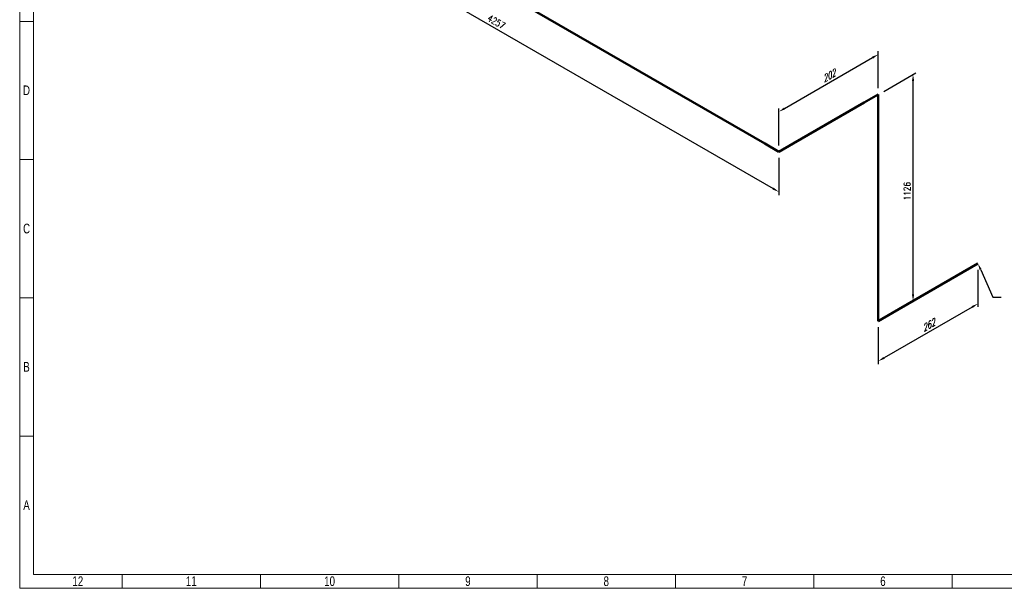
# Model space of a CAD drawing. Header units: millimetres. Extents: x 0 to 594, y 0 to 424.
# Tile 1 of 13: x 0 to 368, y 0 to 213. Entities that reach past the tile are written whole.
import ezdxf
from ezdxf import colors
from ezdxf.entities.mleader import LeaderData, LeaderLine
from ezdxf.math import Vec2, Vec3

# ---------------------------------------------------------------- set-up
doc = ezdxf.new("R2010")
doc.units = ezdxf.units.MM
doc.header["$LTSCALE"] = 0.25
doc.layers.add('Annotation', color=7, linetype='Continuous')
doc.layers.add('Dimension', color=1, linetype='Continuous')
doc.layers.add('Pipe Small Bore', color=30, linetype='Continuous', lineweight=50)
doc.styles.add('AdskIsoMetric', font='romans.shx', dxfattribs={"width": 0.8, "height": 2.5})
doc.styles.add('AdskIsoMetric-30', font='romans.shx', dxfattribs={"width": 0.8, "height": 2.5})
doc.styles.add('AdskIsoMetric30', font='romans.shx', dxfattribs={"width": 0.8, "oblique": 30, "height": 2.5})
doc.styles.add('SLDTEXTSTYLE3', font='TXT', dxfattribs={"width": 0.75})
doc.styles.get("Standard").update_dxf_attribs({"font": 'arial.ttf'})
doc.dimstyles.new('AdskIsoMetric', dxfattribs={"dimtxt": 2.5, "dimasz": 2.5, "dimexe": 1, "dimexo": 2, "dimgap": 0.8, "dimtad": 1, "dimdec": 0, "dimrnd": 1, "dimzin": 0, "dimdsep": 46, "dimtxsty": 'AdskIsoMetric', "dimcen": 0, "dimclrt": 7, "dimadec": 0, "dimazin": 0, "dimtfac": 1, "dimtdec": 0, "dimtmove": 1, "dimatfit": 3, "dimfxl": 1, "dimtfill": 1, "dimfrac": 2, "dimtolj": 1, "dimtzin": 0, "dimarcsym": 0})

# ---------------------------------------------------------------- blocks, each defined once
blk = doc.blocks.new('*D15')
at = {"layer": 'Defpoints', "color": 0, "transparency": 16777216}
for p in [(358.41, 121.51), (321.15, 100), (321.15, 85)]:
    blk.add_point(p, dxfattribs=at)
at = {"layer": 'Dimension', "color": 0, "lineweight": -2, "transparency": 16777216}
for p, q in [((358.41, 119.2), (358.41, 105.36)), ((356.25, 105.26), (323.32, 86.25)), ((321.15, 97.69), (321.15, 83.85))]:
    blk.add_line(p, q, dxfattribs=at)
at = {"layer": 'Dimension', "color": 0, "transparency": 16777216}
for points in [[(356.04, 105.62), (356.46, 104.9), (358.41, 106.51)], [(323.11, 86.61), (323.52, 85.89), (321.15, 85)]]:
    blk.add_solid(points, dxfattribs=at)
at = {"layer": 'Dimension', "color": 7, "transparency": 16777216, "insert": (339.78, 98.34), "char_height": 2.5, "attachment_point": 5, "rotation": 30, "style": 'AdskIsoMetric30', "bg_fill": 3, "box_fill_scale": 1.1, "bg_fill_color": 256, "bg_fill_true_color": 13158600, "bg_fill_transparency": 0}
blk.add_mtext('\\A1;262', dxfattribs=at)
blk = doc.blocks.new('*D16')
at = {"layer": 'Defpoints', "color": 0, "transparency": 16777216}
for p in [(334.14, 192.31), (321.15, 184.81), (321.15, 100)]:
    blk.add_point(p, dxfattribs=at)
at = {"layer": 'Dimension', "color": 0, "lineweight": -2, "transparency": 16777216}
for p, q in [((323.15, 185.96), (335.14, 192.88)), ((334.14, 110), (334.14, 189.81))]:
    blk.add_line(p, q, dxfattribs=at)
at = {"layer": 'Dimension', "color": 0, "transparency": 16777216}
for points in [[(333.73, 189.81), (334.56, 189.81), (334.14, 192.31)], [(333.73, 110), (334.56, 110), (334.14, 107.5)]]:
    blk.add_solid(points, dxfattribs=at)
at = {"layer": 'Dimension', "color": 7, "transparency": 16777216, "insert": (331.9, 148.61), "char_height": 2.5, "attachment_point": 5, "rotation": 90, "style": 'AdskIsoMetric-30', "bg_fill": 3, "box_fill_scale": 1.1, "bg_fill_color": 256, "bg_fill_true_color": 13158600, "bg_fill_transparency": 0}
blk.add_mtext('\\A1;1126', dxfattribs=at)
blk = doc.blocks.new('*D17')
at = {"layer": 'Defpoints', "color": 0, "transparency": 16777216}
for p in [(321.15, 199.81), (321.15, 184.81), (283.95, 163.33)]:
    blk.add_point(p, dxfattribs=at)
at = {"layer": 'Dimension', "color": 0, "lineweight": -2, "transparency": 16777216}
for p, q in [((321.15, 187.12), (321.15, 200.96)), ((286.11, 179.58), (318.99, 198.56)), ((283.95, 165.64), (283.95, 179.48))]:
    blk.add_line(p, q, dxfattribs=at)
at = {"layer": 'Dimension', "color": 0, "transparency": 16777216}
for points in [[(318.78, 198.92), (319.19, 198.2), (321.15, 199.81)], [(285.9, 179.94), (286.32, 179.22), (283.95, 178.33)]]:
    blk.add_solid(points, dxfattribs=at)
at = {"layer": 'Dimension', "color": 7, "transparency": 16777216, "insert": (302.55, 191.65), "char_height": 2.5, "attachment_point": 5, "rotation": 30, "style": 'AdskIsoMetric30', "bg_fill": 3, "box_fill_scale": 1.1, "bg_fill_color": 256, "bg_fill_true_color": 13158600, "bg_fill_transparency": 0}
blk.add_mtext('\\A1;202', dxfattribs=at)
blk = doc.blocks.new('*D18')
at = {"layer": 'Defpoints', "color": 0, "transparency": 16777216}
for p in [(72.59, 285.36), (283.95, 163.33), (283.95, 148.33)]:
    blk.add_point(p, dxfattribs=at)
at = {"layer": 'Dimension', "color": 0, "lineweight": -2, "transparency": 16777216}
for p, q in [((72.59, 283.05), (72.59, 269.2)), ((74.75, 269.11), (281.78, 149.58)), ((283.95, 161.02), (283.95, 147.17))]:
    blk.add_line(p, q, dxfattribs=at)
at = {"layer": 'Dimension', "color": 0, "transparency": 16777216}
for points in [[(74.96, 269.47), (74.54, 268.75), (72.59, 270.36)], [(281.99, 149.94), (281.57, 149.22), (283.95, 148.33)]]:
    blk.add_solid(points, dxfattribs=at)
at = {"layer": 'Dimension', "color": 7, "transparency": 16777216, "insert": (178.27, 211.93), "char_height": 2.5, "attachment_point": 5, "rotation": 330, "style": 'AdskIsoMetric-30', "bg_fill": 3, "box_fill_scale": 1.1, "bg_fill_color": 256, "bg_fill_true_color": 13158600, "bg_fill_transparency": 0}
blk.add_mtext('\\A1;4257', dxfattribs=at)
blk = doc.blocks.new('Elbow-1-Iso2DSkew90')
at = {"color": 0, "linetype": 'ByBlock', "lineweight": -2, "extrusion": (0, 0.816497, 0.57735)}
for p, q in [((-5.3, 3.06), (0, 0)), ((0, 0), (5.3, 3.06)), ((0, 0), (0, 0))]:
    blk.add_line(p, q, dxfattribs=at)
blk = doc.blocks.new('Elbow-1-Iso2DSkew0')
at = {"color": 0, "linetype": 'ByBlock', "lineweight": -2, "extrusion": (0.707107, -0.408248, 0.57735)}
for p, q in [((0, 0), (-5.3, -3.06)), ((0, 0), (0, 0)), ((0, -6.12), (0, 0))]:
    blk.add_line(p, q, dxfattribs=at)
blk = doc.blocks.new('Elbow-3-Iso2DSkew90')
at = {"color": 0, "linetype": 'ByBlock', "lineweight": -2, "extrusion": (-0.707107, 0.408248, -0.57735)}
for p, q in [((0, 0), (0, 6.12)), ((5.3, 3.06), (0, 0)), ((0, 0), (0, 0))]:
    blk.add_line(p, q, dxfattribs=at)
blk = doc.blocks.new('cajetin')
at = {"color": 7, "linetype": 'Continuous', "lineweight": 18}
for p, q in [((0, 0), (0, 615)), ((7.5, 7.5), (7.5, 607.5)), ((7.5, 307.5), (0, 307.5)), ((7.5, 307.5), (7.5, 307.5)), ((7.5, 232.5), (0, 232.5)), ((7.5, 157.5), (0, 157.5)), ((7.5, 82.5), (0, 82.5)), ((853.5, 7.5), (7.5, 7.5)), ((55.5, 7.5), (55.5, 0)), ((130.5, 7.5), (130.5, 0)), ((205.5, 7.5), (205.5, 0)), ((280.5, 7.5), (280.5, 0)), ((355.5, 7.5), (355.5, 0)), ((430.5, 7.5), (430.5, 7.5)), ((430.5, 7.5), (430.5, 0)), ((505.5, 7.5), (505.5, 0)), ((861, 0), (0, 0))]:
    blk.add_line(p, q, dxfattribs=at)
at = {"color": 7, "linetype": 'Continuous', "lineweight": 0, "char_height": 5.25, "attachment_point": 2, "style": 'SLDTEXTSTYLE3'}
for s, insert in [('D', (3.68, 272.74)), ('C', (3.73, 197.74)), ('B', (3.69, 122.74)), ('A', (3.7, 47.74)), ('12', (31.51, 6.49)), ('11', (93.01, 6.49)), ('10', (168.01, 6.49)), ('9', (243.01, 6.49)), ('8', (318.01, 6.49)), ('7', (393.01, 6.49)), ('6', (468.01, 6.49))]:
    blk.add_mtext(s, dxfattribs=dict(at, insert=insert))

msp = doc.modelspace()

# ---------------------------------------------------------------- leaders
at = {"layer": 'Annotation'}
ml = msp.add_multileader_mtext('Standard', dxfattribs=at)
ml.set_content('')
ml.set_leader_properties()
ml.build(insert=Vec2(0, 0))
ml.multileader.update_dxf_attribs({"dogleg_length": 3.062, "arrow_head_size": 2.5})
ctx = ml.context
ctx.base_point, ctx.arrow_head_size = Vec3(360.938, 109), 2.5
notes = []
notes.append((ctx, [(0, (1, 1, 0), (364, 109), (1, 0), 3.062, [(0, [(358.412, 121.512)], 0, [])])]))
ctx.mtext, ml.multileader.dxf.content_type = None, 0
for ctx, leaders in notes:
    for number, flags, end, landing, length, lines in leaders:
        leader = LeaderData()
        leader.index, (leader.has_last_leader_line, leader.has_dogleg_vector, leader.attachment_direction) = number, flags
        leader.last_leader_point, leader.dogleg_vector, leader.dogleg_length = Vec3(end), Vec3(landing), length
        for number, points, colour, breaks in lines:
            line = LeaderLine()
            line.index, line.vertices, line.color, line.breaks = number, Vec3.list(points), colors.encode_raw_color(colour), breaks
            leader.lines.append(line)
        ctx.leaders.append(leader)

# ---------------------------------------------------------------- next in the draw order: dimensions: what is measured, and where the dimension line sits
at = {"layer": 'Dimension'}
dim = msp.add_linear_dim(base=(321.151, 85), p1=(358.412, 121.512), p2=(321.151, 100), angle=210, text='262', dimstyle='AdskIsoMetric', override={"dimtad": 0, "dimlfac": 6.097003, "dimtxsty": 'AdskIsoMetric30', "dimse1": 0, "dimse2": 0, "dimsd1": 0, "dimsd2": 0, "dimtmove": 1}, dxfattribs=at)
dim.commit()
dim.dimension.update_dxf_attribs({"geometry": '*D15', "text_midpoint": (339.782, 98.342), "dimtype": 160})

# ---------------------------------------------------------------- next in the draw order: dimensions: what is measured, and where the dimension line sits
dim = msp.add_linear_dim(base=(334.142, 192.307), p1=(321.151, 100), p2=(321.151, 184.807), angle=90, text='1126', dimstyle='AdskIsoMetric', override={"dimtad": 0, "dimlfac": 13.273284, "dimtxsty": 'AdskIsoMetric-30', "dimse1": 1, "dimse2": 0, "dimsd1": 0, "dimsd2": 0, "dimtmove": 1}, dxfattribs=at)
dim.commit()
dim.dimension.update_dxf_attribs({"geometry": '*D16', "text_midpoint": (331.902, 148.61), "dimtype": 160})

# ---------------------------------------------------------------- next in the draw order: linework, layer by layer
at = {"layer": 'Pipe Small Bore'}
msp.add_lwpolyline([(358.412, 121.512), (326.455, 103.062)], dxfattribs=at)

# ---------------------------------------------------------------- next in the draw order: block references
msp.add_blockref('Elbow-3-Iso2DSkew90', (321.151, 100), dxfattribs=at)

# ---------------------------------------------------------------- next in the draw order: dimensions: what is measured, and where the dimension line sits
at = {"layer": 'Dimension'}
dim = msp.add_linear_dim(base=(321.151, 199.807), p1=(283.948, 163.327), p2=(321.151, 184.807), angle=30, text='202', dimstyle='AdskIsoMetric', override={"dimtad": 0, "dimlfac": 4.690929, "dimtxsty": 'AdskIsoMetric30', "dimse1": 0, "dimse2": 0, "dimsd1": 0, "dimsd2": 0, "dimtmove": 1}, dxfattribs=at)
dim.commit()
dim.dimension.update_dxf_attribs({"geometry": '*D17', "text_midpoint": (302.55, 191.654), "dimtype": 160})

# ---------------------------------------------------------------- next in the draw order: linework, layer by layer
at = {"layer": 'Pipe Small Bore'}
for points in [[(315.848, 181.745), (289.251, 166.389)], [(321.151, 106.124), (321.151, 178.683)]]:
    msp.add_lwpolyline(points, dxfattribs=at)

# ---------------------------------------------------------------- next in the draw order: block references
msp.add_blockref('Elbow-1-Iso2DSkew0', (321.151, 184.807), dxfattribs=at)

# ---------------------------------------------------------------- next in the draw order: dimensions: what is measured, and where the dimension line sits
at = {"layer": 'Dimension'}
dim = msp.add_linear_dim(base=(283.948, 148.327), p1=(72.588, 285.356), p2=(283.948, 163.327), angle=330, text='4257', dimstyle='AdskIsoMetric', override={"dimtad": 0, "dimlfac": 17.442183, "dimtxsty": 'AdskIsoMetric-30', "dimse1": 0, "dimse2": 0, "dimsd1": 0, "dimsd2": 0, "dimtmove": 1}, dxfattribs=at)
dim.commit()
dim.dimension.update_dxf_attribs({"geometry": '*D18', "text_midpoint": (178.268, 211.928), "dimtype": 160})

# ---------------------------------------------------------------- next in the draw order: linework, layer by layer
at = {"layer": 'Pipe Small Bore'}
msp.add_lwpolyline([(77.891, 282.294), (278.644, 166.389)], dxfattribs=at)

# ---------------------------------------------------------------- next in the draw order: block references
at = {"xscale": 0.689895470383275, "yscale": 0.689895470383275, "zscale": 0.689895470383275}
msp.add_blockref('cajetin', (0, 0), dxfattribs=at)
at = {"layer": 'Pipe Small Bore'}
msp.add_blockref('Elbow-1-Iso2DSkew90', (283.948, 163.327), dxfattribs=at)

doc.saveas('drawing.dxf')
